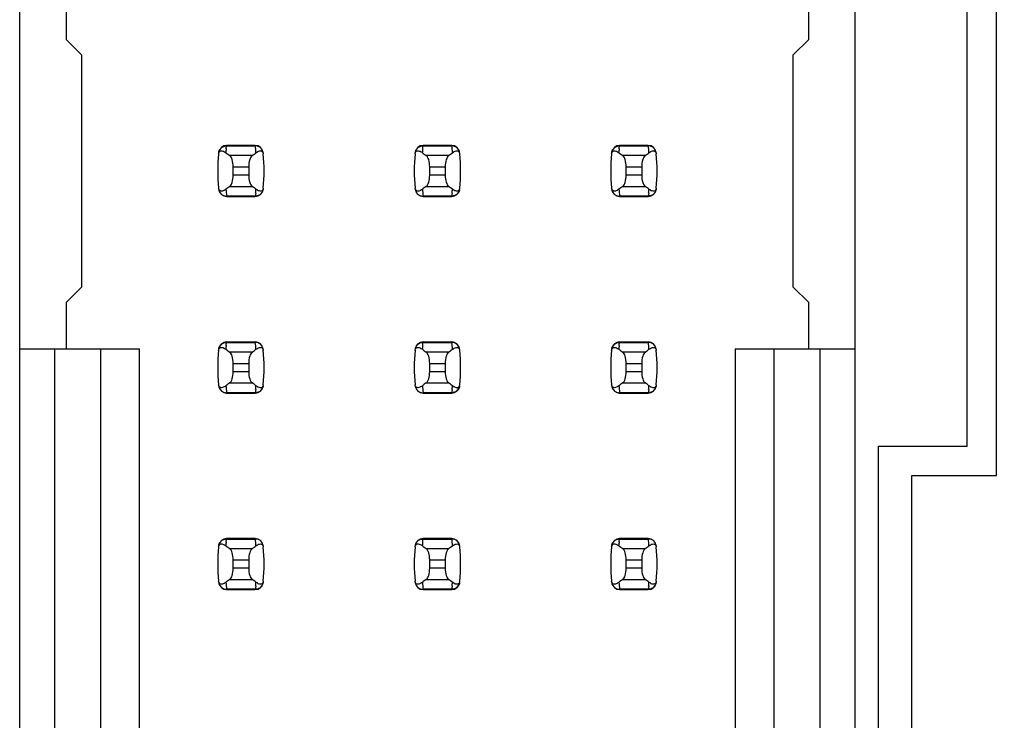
# Model space of a CAD drawing. Header units: inches. Extents: x 0 to 34, y 0 to 22.
# Tile 12 of 43: x 6.041 to 7.043, y 10.561 to 11.274. Entities that reach past the tile are written whole.
import ezdxf

# ---------------------------------------------------------------- set-up
doc = ezdxf.new("R2010")
doc.units = ezdxf.units.IN
doc.header["$LTSCALE"] = 1.87
doc.header["$MEASUREMENT"] = 0
doc.layers.get('0').update_dxf_attribs({"linetype": 'CONTINUOUS'})
doc.layers.add('DIMENSIONS', color=7, linetype='CONTINUOUS')
doc.styles.get("Standard").update_dxf_attribs({"font": 'txt', "width": 0.8})
doc.dimstyles.new('DIMSTYLE_1', dxfattribs={"dimtxt": 0.125, "dimasz": 0.18, "dimexe": 0.125, "dimexo": 0.0625, "dimgap": 0.09, "dimtad": 0, "dimtih": 1, "dimtoh": 1, "dimlfac": 0.5, "dimzin": 4, "dimdsep": 46, "dimtxsty": 'STANDARD', "dimblk": '_FILLED', "dimblk1": '_FILLED', "dimblk2": '_FILLED', "dimcen": 0.09, "dimadec": 0, "dimazin": 0, "dimtp": 0.001, "dimtm": 0.001, "dimtfac": 1, "dimtofl": 0, "dimtmove": 0, "dimatfit": 3, "dimldrblk": '_FILLED', "dimfxl": 1, "dimtolj": 1, "dimtzin": 4, "dimarcsym": 0})

# ---------------------------------------------------------------- blocks, each defined once
blk = doc.blocks.new('*D5')
at = {"layer": 'DIMENSIONS', "color": 2, "linetype": 'CONTINUOUS'}
blk.add_line((7.0206, 16.6398), (8.1086, 16.6398), dxfattribs=at)
at = {"layer": 'DIMENSIONS', "color": 2, "linetype": 'CONTINUOUS', "insert": (8.1711, 16.7023), "char_height": 0.125, "width": 1.225, "attachment_point": 1, "line_spacing_factor": 0.9}
blk.add_mtext('4.82{\\Ftxt.shx;\\W1.000000;\\H0.125000; }[122.4]', dxfattribs=at)
blk = doc.blocks.new('_FILLED')
at = {"color": 0, "linetype": 'BYBLOCK'}
blk.add_solid([(0, 0), (-1, 0.1736), (-1, -0.1736)], dxfattribs=at)

msp = doc.modelspace()

# ---------------------------------------------------------------- linework, layer by layer
at = {"color": 7, "linetype": 'CONTINUOUS'}
for p, q in [((6.0409, 8.3749), (6.0409, 15.2646)), ((6.8913, 8.3749), (6.8913, 15.2646)), ((7.0351, 10.8098), (7.0351, 11.4298)), ((7.0051, 10.8398), (7.0051, 11.3998)), ((6.0881, 11.3009), (6.0881, 11.2536)), ((6.844, 11.2536), (6.844, 11.3009)), ((6.1039, 11.2379), (6.0881, 11.2536)), ((6.844, 11.2536), (6.8283, 11.2379)), ((6.1039, 11.2379), (6.1039, 11.0017)), ((6.8283, 11.0017), (6.8283, 11.2379)), ((6.2512, 11.1438), (6.2513, 11.1446)), ((6.2513, 11.1446), (6.2514, 11.1453)), ((6.2807, 11.1457), (6.2514, 11.1457)), ((6.2514, 11.1457), (6.2514, 11.1453)), ((6.2514, 11.1453), (6.2807, 11.1453)), ((6.2807, 11.1453), (6.2807, 11.1457)), ((6.4512, 11.1438), (6.4513, 11.1446)), ((6.4513, 11.1446), (6.4514, 11.1453)), ((6.4807, 11.1457), (6.4514, 11.1457)), ((6.4514, 11.1457), (6.4514, 11.1453)), ((6.4514, 11.1453), (6.4807, 11.1453)), ((6.4807, 11.1453), (6.4807, 11.1457)), ((6.6512, 11.1438), (6.6513, 11.1446)), ((6.6513, 11.1446), (6.6514, 11.1453)), ((6.6807, 11.1457), (6.6514, 11.1457)), ((6.6514, 11.1457), (6.6514, 11.1453)), ((6.6514, 11.1453), (6.6807, 11.1453)), ((6.6807, 11.1453), (6.6807, 11.1457)), ((6.2511, 11.1422), (6.2512, 11.1438)), ((6.2774, 11.1354), (6.2547, 11.1354)), ((6.2883, 11.1389), (6.2886, 11.1379)), ((6.2886, 11.1379), (6.2887, 11.1372)), ((6.4511, 11.1422), (6.4512, 11.1438)), ((6.4774, 11.1354), (6.4547, 11.1354)), ((6.4883, 11.1389), (6.4886, 11.1379)), ((6.4886, 11.1379), (6.4887, 11.1372)), ((6.6511, 11.1422), (6.6512, 11.1438)), ((6.6774, 11.1354), (6.6547, 11.1354)), ((6.6883, 11.1389), (6.6886, 11.1379)), ((6.6886, 11.1379), (6.6887, 11.1372)), ((6.2582, 11.124), (6.274, 11.124)), ((6.2582, 11.1155), (6.2582, 11.124)), ((6.274, 11.1155), (6.2582, 11.1155)), ((6.274, 11.124), (6.274, 11.1155)), ((6.4582, 11.124), (6.474, 11.124)), ((6.4582, 11.1155), (6.4582, 11.124)), ((6.474, 11.1155), (6.4582, 11.1155)), ((6.474, 11.124), (6.474, 11.1155)), ((6.6582, 11.124), (6.674, 11.124)), ((6.6582, 11.1155), (6.6582, 11.124)), ((6.674, 11.1155), (6.6582, 11.1155)), ((6.674, 11.124), (6.674, 11.1155)), ((6.2547, 11.1041), (6.2774, 11.1041)), ((6.4547, 11.1041), (6.4774, 11.1041)), ((6.6547, 11.1041), (6.6774, 11.1041)), ((6.2435, 11.1016), (6.2434, 11.1023)), ((6.2439, 11.1006), (6.2435, 11.1016)), ((6.2807, 11.0942), (6.2514, 11.0942)), ((6.2514, 11.0942), (6.2514, 11.0938)), ((6.2808, 11.095), (6.2807, 11.0942)), ((6.2807, 11.0938), (6.2807, 11.0942)), ((6.2809, 11.0957), (6.2808, 11.095)), ((6.2811, 11.0973), (6.2809, 11.0957)), ((6.4435, 11.1016), (6.4434, 11.1023)), ((6.4439, 11.1006), (6.4435, 11.1016)), ((6.4807, 11.0942), (6.4514, 11.0942)), ((6.4514, 11.0942), (6.4514, 11.0938)), ((6.4808, 11.095), (6.4807, 11.0942)), ((6.4807, 11.0938), (6.4807, 11.0942)), ((6.4809, 11.0957), (6.4808, 11.095)), ((6.4811, 11.0973), (6.4809, 11.0957)), ((6.6435, 11.1016), (6.6434, 11.1023)), ((6.6439, 11.1006), (6.6435, 11.1016)), ((6.6807, 11.0942), (6.6514, 11.0942)), ((6.6514, 11.0942), (6.6514, 11.0938)), ((6.6808, 11.095), (6.6807, 11.0942)), ((6.6807, 11.0938), (6.6807, 11.0942)), ((6.6809, 11.0957), (6.6808, 11.095)), ((6.6811, 11.0973), (6.6809, 11.0957)), ((6.2514, 11.0938), (6.2807, 11.0938)), ((6.4514, 11.0938), (6.4807, 11.0938)), ((6.6514, 11.0938), (6.6807, 11.0938)), ((6.0881, 10.9859), (6.1039, 11.0017)), ((6.8283, 11.0017), (6.844, 10.9859)), ((6.0881, 10.9859), (6.0881, 10.9387)), ((6.844, 10.9387), (6.844, 10.9859)), ((6.2511, 10.9422), (6.2512, 10.9438)), ((6.2512, 10.9438), (6.2513, 10.9446)), ((6.2513, 10.9446), (6.2514, 10.9453)), ((6.2807, 10.9457), (6.2514, 10.9457)), ((6.2514, 10.9457), (6.2514, 10.9453)), ((6.2514, 10.9453), (6.2807, 10.9453)), ((6.2807, 10.9453), (6.2807, 10.9457)), ((6.4511, 10.9422), (6.4512, 10.9438)), ((6.4512, 10.9438), (6.4513, 10.9446)), ((6.4513, 10.9446), (6.4514, 10.9453)), ((6.4807, 10.9457), (6.4514, 10.9457)), ((6.4514, 10.9457), (6.4514, 10.9453)), ((6.4514, 10.9453), (6.4807, 10.9453)), ((6.4807, 10.9453), (6.4807, 10.9457)), ((6.6511, 10.9422), (6.6512, 10.9438)), ((6.6512, 10.9438), (6.6513, 10.9446)), ((6.6513, 10.9446), (6.6514, 10.9453)), ((6.6807, 10.9457), (6.6514, 10.9457)), ((6.6514, 10.9457), (6.6514, 10.9453)), ((6.6514, 10.9453), (6.6807, 10.9453)), ((6.6807, 10.9453), (6.6807, 10.9457)), ((6.0409, 10.9387), (6.1629, 10.9387)), ((6.0763, 10.9387), (6.0763, 10.1009)), ((6.1236, 10.1009), (6.1236, 10.9387)), ((6.1629, 10.1009), (6.1629, 10.9387)), ((6.2774, 10.9354), (6.2547, 10.9354)), ((6.2883, 10.9389), (6.2886, 10.9379)), ((6.2886, 10.9379), (6.2887, 10.9372)), ((6.4774, 10.9354), (6.4547, 10.9354)), ((6.4883, 10.9389), (6.4886, 10.9379)), ((6.4886, 10.9379), (6.4887, 10.9372)), ((6.6774, 10.9354), (6.6547, 10.9354)), ((6.6883, 10.9389), (6.6886, 10.9379)), ((6.6886, 10.9379), (6.6887, 10.9372)), ((6.7692, 10.9387), (6.8913, 10.9387)), ((6.7692, 10.9387), (6.7692, 10.1009)), ((6.8086, 10.9387), (6.8086, 10.1009)), ((6.8558, 10.1009), (6.8558, 10.9387)), ((6.2582, 10.924), (6.274, 10.924)), ((6.2582, 10.9155), (6.2582, 10.924)), ((6.274, 10.924), (6.274, 10.9155)), ((6.4582, 10.924), (6.474, 10.924)), ((6.4582, 10.9155), (6.4582, 10.924)), ((6.474, 10.924), (6.474, 10.9155)), ((6.6582, 10.924), (6.674, 10.924)), ((6.6582, 10.9155), (6.6582, 10.924)), ((6.674, 10.924), (6.674, 10.9155)), ((6.274, 10.9155), (6.2582, 10.9155)), ((6.474, 10.9155), (6.4582, 10.9155)), ((6.674, 10.9155), (6.6582, 10.9155)), ((6.2547, 10.9041), (6.2774, 10.9041)), ((6.4547, 10.9041), (6.4774, 10.9041)), ((6.6547, 10.9041), (6.6774, 10.9041)), ((6.2435, 10.9016), (6.2434, 10.9023)), ((6.2439, 10.9006), (6.2435, 10.9016)), ((6.2807, 10.8942), (6.2514, 10.8942)), ((6.2514, 10.8942), (6.2514, 10.8938)), ((6.2514, 10.8938), (6.2807, 10.8938)), ((6.2808, 10.895), (6.2807, 10.8942)), ((6.2807, 10.8938), (6.2807, 10.8942)), ((6.2809, 10.8957), (6.2808, 10.895)), ((6.2811, 10.8973), (6.2809, 10.8957)), ((6.4435, 10.9016), (6.4434, 10.9023)), ((6.4439, 10.9006), (6.4435, 10.9016)), ((6.4807, 10.8942), (6.4514, 10.8942)), ((6.4514, 10.8942), (6.4514, 10.8938)), ((6.4514, 10.8938), (6.4807, 10.8938)), ((6.4808, 10.895), (6.4807, 10.8942)), ((6.4807, 10.8938), (6.4807, 10.8942)), ((6.4809, 10.8957), (6.4808, 10.895)), ((6.4811, 10.8973), (6.4809, 10.8957)), ((6.6435, 10.9016), (6.6434, 10.9023)), ((6.6439, 10.9006), (6.6435, 10.9016)), ((6.6807, 10.8942), (6.6514, 10.8942)), ((6.6514, 10.8942), (6.6514, 10.8938)), ((6.6514, 10.8938), (6.6807, 10.8938)), ((6.6808, 10.895), (6.6807, 10.8942)), ((6.6807, 10.8938), (6.6807, 10.8942)), ((6.6809, 10.8957), (6.6808, 10.895)), ((6.6811, 10.8973), (6.6809, 10.8957)), ((6.9151, 10.8398), (7.0051, 10.8398)), ((6.9151, 10.1998), (6.9151, 10.8398)), ((6.9491, 10.8098), (7.0351, 10.8098)), ((6.9491, 10.2298), (6.9491, 10.8098)), ((6.2511, 10.7422), (6.2512, 10.7438)), ((6.2512, 10.7438), (6.2513, 10.7446)), ((6.2513, 10.7446), (6.2514, 10.7453)), ((6.2807, 10.7457), (6.2514, 10.7457)), ((6.2514, 10.7457), (6.2514, 10.7453)), ((6.2514, 10.7453), (6.2807, 10.7453)), ((6.2807, 10.7453), (6.2807, 10.7457)), ((6.4511, 10.7422), (6.4512, 10.7438)), ((6.4512, 10.7438), (6.4513, 10.7446)), ((6.4513, 10.7446), (6.4514, 10.7453)), ((6.4807, 10.7457), (6.4514, 10.7457)), ((6.4514, 10.7457), (6.4514, 10.7453)), ((6.4514, 10.7453), (6.4807, 10.7453)), ((6.4807, 10.7453), (6.4807, 10.7457)), ((6.6511, 10.7422), (6.6512, 10.7438)), ((6.6512, 10.7438), (6.6513, 10.7446)), ((6.6513, 10.7446), (6.6514, 10.7453)), ((6.6807, 10.7457), (6.6514, 10.7457)), ((6.6514, 10.7457), (6.6514, 10.7453)), ((6.6514, 10.7453), (6.6807, 10.7453)), ((6.6807, 10.7453), (6.6807, 10.7457)), ((6.2774, 10.7354), (6.2547, 10.7354)), ((6.2883, 10.7389), (6.2886, 10.7379)), ((6.2886, 10.7379), (6.2887, 10.7372)), ((6.4774, 10.7354), (6.4547, 10.7354)), ((6.4883, 10.7389), (6.4886, 10.7379)), ((6.4886, 10.7379), (6.4887, 10.7372)), ((6.6774, 10.7354), (6.6547, 10.7354)), ((6.6883, 10.7389), (6.6886, 10.7379)), ((6.6886, 10.7379), (6.6887, 10.7372)), ((6.2582, 10.724), (6.274, 10.724)), ((6.2582, 10.7155), (6.2582, 10.724)), ((6.274, 10.724), (6.274, 10.7155)), ((6.4582, 10.724), (6.474, 10.724)), ((6.4582, 10.7155), (6.4582, 10.724)), ((6.474, 10.724), (6.474, 10.7155)), ((6.6582, 10.724), (6.674, 10.724)), ((6.6582, 10.7155), (6.6582, 10.724)), ((6.674, 10.724), (6.674, 10.7155)), ((6.274, 10.7155), (6.2582, 10.7155)), ((6.474, 10.7155), (6.4582, 10.7155)), ((6.674, 10.7155), (6.6582, 10.7155)), ((6.2547, 10.7041), (6.2774, 10.7041)), ((6.4547, 10.7041), (6.4774, 10.7041)), ((6.6547, 10.7041), (6.6774, 10.7041)), ((6.2435, 10.7016), (6.2434, 10.7023)), ((6.2439, 10.7006), (6.2435, 10.7016)), ((6.2807, 10.6942), (6.2514, 10.6942)), ((6.2514, 10.6942), (6.2514, 10.6938)), ((6.2514, 10.6938), (6.2807, 10.6938)), ((6.2808, 10.695), (6.2807, 10.6942)), ((6.2807, 10.6938), (6.2807, 10.6942)), ((6.2809, 10.6957), (6.2808, 10.695)), ((6.2811, 10.6973), (6.2809, 10.6957)), ((6.4435, 10.7016), (6.4434, 10.7023)), ((6.4439, 10.7006), (6.4435, 10.7016)), ((6.4807, 10.6942), (6.4514, 10.6942)), ((6.4514, 10.6942), (6.4514, 10.6938)), ((6.4514, 10.6938), (6.4807, 10.6938)), ((6.4808, 10.695), (6.4807, 10.6942)), ((6.4807, 10.6938), (6.4807, 10.6942)), ((6.4809, 10.6957), (6.4808, 10.695)), ((6.4811, 10.6973), (6.4809, 10.6957)), ((6.6435, 10.7016), (6.6434, 10.7023)), ((6.6439, 10.7006), (6.6435, 10.7016)), ((6.6807, 10.6942), (6.6514, 10.6942)), ((6.6514, 10.6942), (6.6514, 10.6938)), ((6.6514, 10.6938), (6.6807, 10.6938)), ((6.6808, 10.695), (6.6807, 10.6942)), ((6.6807, 10.6938), (6.6807, 10.6942)), ((6.6809, 10.6957), (6.6808, 10.695)), ((6.6811, 10.6973), (6.6809, 10.6957))]:
    msp.add_line(p, q, dxfattribs=at)
for centre, radius, start, end in [((6.2514, 11.1379), 0.00787, 90, 173.0471), ((6.2807, 11.1379), 0.00787, 6.9529, 90), ((6.1322, 11.1274), 0.1496, 4.2056, 6.9009), ((6.4514, 11.1379), 0.00787, 90, 173.0471), ((6.4807, 11.1379), 0.00787, 6.9529, 90), ((6.3322, 11.1274), 0.1496, 4.2056, 6.9009), ((6.6514, 11.1379), 0.00787, 90, 173.0471), ((6.6807, 11.1379), 0.00787, 6.9529, 90), ((6.5322, 11.1274), 0.1496, 4.2056, 6.9009), ((6.3999, 11.1198), 0.1575, 173.6288, 186.3712), ((6.2417, 11.1265), 0.015, 52.6255, 54.6964), ((6.3999, 11.1274), 0.1496, 174.2954, 175.7945), ((6.1322, 11.1198), 0.1575, 353.6288, 6.3712), ((6.5999, 11.1198), 0.1575, 173.6288, 186.3712), ((6.4417, 11.1265), 0.015, 52.6255, 54.6964), ((6.5999, 11.1274), 0.1496, 174.2954, 175.7945), ((6.3322, 11.1198), 0.1575, 353.6288, 6.3712), ((6.7999, 11.1198), 0.1575, 173.6288, 186.3712), ((6.6417, 11.1265), 0.015, 52.6255, 54.6964), ((6.7999, 11.1274), 0.1496, 174.2954, 175.7945), ((6.5322, 11.1198), 0.1575, 353.6288, 6.3712), ((6.2514, 11.1017), 0.00787, 186.9529, 270), ((6.4, 11.1122), 0.1496, 184.2056, 186.9009), ((6.2807, 11.1017), 0.00787, 270, 353.0471), ((6.1322, 11.1122), 0.1496, 354.2954, 355.7945), ((6.2905, 11.1131), 0.015, 232.6259, 234.6885), ((6.4514, 11.1017), 0.00787, 186.9529, 270), ((6.6, 11.1122), 0.1496, 184.2056, 186.9009), ((6.4807, 11.1017), 0.00787, 270, 353.0471), ((6.3322, 11.1122), 0.1496, 354.2954, 355.7945), ((6.4905, 11.1131), 0.015, 232.6259, 234.6885), ((6.6514, 11.1017), 0.00787, 186.9529, 270), ((6.8, 11.1122), 0.1496, 184.2056, 186.9009), ((6.6807, 11.1017), 0.00787, 270, 353.0471), ((6.5322, 11.1122), 0.1496, 354.2954, 355.7945), ((6.6905, 11.1131), 0.015, 232.6259, 234.6885), ((6.2514, 10.9379), 0.00787, 90, 173.0471), ((6.2807, 10.9379), 0.00787, 6.9529, 90), ((6.1322, 10.9274), 0.1496, 4.2056, 6.9009), ((6.4514, 10.9379), 0.00787, 90, 173.0471), ((6.4807, 10.9379), 0.00787, 6.9529, 90), ((6.3322, 10.9274), 0.1496, 4.2056, 6.9009), ((6.6514, 10.9379), 0.00787, 90, 173.0471), ((6.6807, 10.9379), 0.00787, 6.9529, 90), ((6.5322, 10.9274), 0.1496, 4.2056, 6.9009), ((6.3999, 10.9198), 0.1575, 173.6288, 186.3712), ((6.2417, 10.9265), 0.015, 52.6255, 54.6964), ((6.3999, 10.9274), 0.1496, 174.2954, 175.7945), ((6.1322, 10.9198), 0.1575, 353.6288, 6.3712), ((6.5999, 10.9198), 0.1575, 173.6288, 186.3712), ((6.4417, 10.9265), 0.015, 52.6255, 54.6964), ((6.5999, 10.9274), 0.1496, 174.2954, 175.7945), ((6.3322, 10.9198), 0.1575, 353.6288, 6.3712), ((6.7999, 10.9198), 0.1575, 173.6288, 186.3712), ((6.6417, 10.9265), 0.015, 52.6255, 54.6964), ((6.7999, 10.9274), 0.1496, 174.2954, 175.7945), ((6.5322, 10.9198), 0.1575, 353.6288, 6.3712), ((6.2514, 10.9017), 0.00787, 186.9529, 270), ((6.4, 10.9122), 0.1496, 184.2056, 186.9009), ((6.2807, 10.9017), 0.00787, 270, 353.0471), ((6.1322, 10.9122), 0.1496, 354.2954, 355.7945), ((6.2905, 10.9131), 0.015, 232.6259, 234.6885), ((6.4514, 10.9017), 0.00787, 186.9529, 270), ((6.6, 10.9122), 0.1496, 184.2056, 186.9009), ((6.4807, 10.9017), 0.00787, 270, 353.0471), ((6.3322, 10.9122), 0.1496, 354.2954, 355.7945), ((6.4905, 10.9131), 0.015, 232.6259, 234.6885), ((6.6514, 10.9017), 0.00787, 186.9529, 270), ((6.8, 10.9122), 0.1496, 184.2056, 186.9009), ((6.6807, 10.9017), 0.00787, 270, 353.0471), ((6.5322, 10.9122), 0.1496, 354.2954, 355.7945), ((6.6905, 10.9131), 0.015, 232.6259, 234.6885), ((6.2514, 10.7379), 0.00787, 90, 173.0471), ((6.2807, 10.7379), 0.00787, 6.9529, 90), ((6.1322, 10.7274), 0.1496, 4.2056, 6.9009), ((6.4514, 10.7379), 0.00787, 90, 173.0471), ((6.4807, 10.7379), 0.00787, 6.9529, 90), ((6.3322, 10.7274), 0.1496, 4.2056, 6.9009), ((6.6514, 10.7379), 0.00787, 90, 173.0471), ((6.6807, 10.7379), 0.00787, 6.9529, 90), ((6.5322, 10.7274), 0.1496, 4.2056, 6.9009), ((6.3999, 10.7198), 0.1575, 173.6288, 186.3712), ((6.2417, 10.7265), 0.015, 52.6255, 54.6964), ((6.3999, 10.7274), 0.1496, 174.2954, 175.7945), ((6.1322, 10.7198), 0.1575, 353.6288, 6.3712), ((6.5999, 10.7198), 0.1575, 173.6288, 186.3712), ((6.4417, 10.7265), 0.015, 52.6255, 54.6964), ((6.5999, 10.7274), 0.1496, 174.2954, 175.7945), ((6.3322, 10.7198), 0.1575, 353.6288, 6.3712), ((6.7999, 10.7198), 0.1575, 173.6288, 186.3712), ((6.6417, 10.7265), 0.015, 52.6255, 54.6964), ((6.7999, 10.7274), 0.1496, 174.2954, 175.7945), ((6.5322, 10.7198), 0.1575, 353.6288, 6.3712), ((6.2514, 10.7017), 0.00787, 186.9529, 270), ((6.4, 10.7122), 0.1496, 184.2056, 186.9009), ((6.2807, 10.7017), 0.00787, 270, 353.0471), ((6.1322, 10.7122), 0.1496, 354.2954, 355.7945), ((6.2905, 10.7131), 0.015, 232.6259, 234.6885), ((6.4514, 10.7017), 0.00787, 186.9529, 270), ((6.6, 10.7122), 0.1496, 184.2056, 186.9009), ((6.4807, 10.7017), 0.00787, 270, 353.0471), ((6.3322, 10.7122), 0.1496, 354.2954, 355.7945), ((6.4905, 10.7131), 0.015, 232.6259, 234.6885), ((6.6514, 10.7017), 0.00787, 186.9529, 270), ((6.8, 10.7122), 0.1496, 184.2056, 186.9009), ((6.6807, 10.7017), 0.00787, 270, 353.0471), ((6.5322, 10.7122), 0.1496, 354.2954, 355.7945), ((6.6905, 10.7131), 0.015, 232.6259, 234.6885)]:
    msp.add_arc(centre, radius, start, end, dxfattribs=at)
for centre, start_param, end_param in [((6.6222, 11.1733), -2.804032, -2.774684), ((5.9099, 11.1733), -0.366909, -0.33756), ((6.8222, 11.1733), -2.804032, -2.774684), ((6.1099, 11.1733), -0.366909, -0.33756), ((7.0222, 11.1733), -2.804032, -2.774684), ((6.3099, 11.1733), -0.366909, -0.33756), ((6.6222, 11.0663), 2.774684, 2.804032), ((5.9099, 11.0663), 0.33756, 0.366909), ((6.8222, 11.0663), 2.774684, 2.804032), ((6.1099, 11.0663), 0.33756, 0.366909), ((7.0222, 11.0663), 2.774684, 2.804032), ((6.3099, 11.0663), 0.33756, 0.366909), ((6.6222, 10.9733), -2.804032, -2.774684), ((5.9099, 10.9733), -0.366909, -0.33756), ((6.8222, 10.9733), -2.804032, -2.774684), ((6.1099, 10.9733), -0.366909, -0.33756), ((7.0222, 10.9733), -2.804032, -2.774684), ((6.3099, 10.9733), -0.366909, -0.33756), ((6.6222, 10.8663), 2.774684, 2.804032), ((5.9099, 10.8663), 0.33756, 0.366909), ((6.8222, 10.8663), 2.774684, 2.804032), ((6.1099, 10.8663), 0.33756, 0.366909), ((7.0222, 10.8663), 2.774684, 2.804032), ((6.3099, 10.8663), 0.33756, 0.366909), ((6.6222, 10.7733), -2.804032, -2.774684), ((5.9099, 10.7733), -0.366909, -0.33756), ((6.8222, 10.7733), -2.804032, -2.774684), ((6.1099, 10.7733), -0.366909, -0.33756), ((7.0222, 10.7733), -2.804032, -2.774684), ((6.3099, 10.7733), -0.366909, -0.33756), ((6.6222, 10.6663), 2.774684, 2.804032), ((5.9099, 10.6663), 0.33756, 0.366909), ((6.8222, 10.6663), 2.774684, 2.804032), ((6.1099, 10.6663), 0.33756, 0.366909), ((7.0222, 10.6663), 2.774684, 2.804032), ((6.3099, 10.6663), 0.33756, 0.366909)]:
    msp.add_ellipse(centre, major_axis=(0.3937, 0), ratio=0.267949, start_param=start_param, end_param=end_param, dxfattribs=at)
for points, knots in [([(6.2436, 11.1387), (6.2437, 11.1399), (6.2447, 11.1422), (6.2466, 11.1439), (6.2477, 11.1445)], [0, 0, 0, 0, 0.485962, 1, 1, 1, 1]), ([(6.2477, 11.1445), (6.248, 11.1446), (6.2492, 11.1451), (6.2505, 11.1454), (6.2514, 11.1453)], [0, 0, 0, 0, 0.258954, 1, 1, 1, 1]), ([(6.2845, 11.1444), (6.2842, 11.1446), (6.283, 11.1451), (6.2817, 11.1454), (6.2807, 11.1453)], [0, 0, 0, 0, 0.258938, 1, 1, 1, 1]), ([(6.2886, 11.1387), (6.2884, 11.1399), (6.2875, 11.1422), (6.2856, 11.1439), (6.2845, 11.1444)], [0, 0, 0, 0, 0.485899, 1, 1, 1, 1]), ([(6.4436, 11.1387), (6.4437, 11.1399), (6.4447, 11.1422), (6.4466, 11.1439), (6.4477, 11.1445)], [0, 0, 0, 0, 0.485962, 1, 1, 1, 1]), ([(6.4477, 11.1445), (6.448, 11.1446), (6.4492, 11.1451), (6.4505, 11.1454), (6.4514, 11.1453)], [0, 0, 0, 0, 0.258954, 1, 1, 1, 1]), ([(6.4845, 11.1444), (6.4842, 11.1446), (6.483, 11.1451), (6.4817, 11.1454), (6.4807, 11.1453)], [0, 0, 0, 0, 0.258938, 1, 1, 1, 1]), ([(6.4886, 11.1387), (6.4884, 11.1399), (6.4875, 11.1422), (6.4856, 11.1439), (6.4845, 11.1444)], [0, 0, 0, 0, 0.485899, 1, 1, 1, 1]), ([(6.6436, 11.1387), (6.6437, 11.1399), (6.6447, 11.1422), (6.6466, 11.1439), (6.6477, 11.1445)], [0, 0, 0, 0, 0.485962, 1, 1, 1, 1]), ([(6.6477, 11.1445), (6.648, 11.1446), (6.6492, 11.1451), (6.6505, 11.1454), (6.6514, 11.1453)], [0, 0, 0, 0, 0.258954, 1, 1, 1, 1]), ([(6.6845, 11.1444), (6.6842, 11.1446), (6.683, 11.1451), (6.6817, 11.1454), (6.6807, 11.1453)], [0, 0, 0, 0, 0.258938, 1, 1, 1, 1]), ([(6.6886, 11.1387), (6.6884, 11.1399), (6.6875, 11.1422), (6.6856, 11.1439), (6.6845, 11.1444)], [0, 0, 0, 0, 0.485899, 1, 1, 1, 1]), ([(6.2434, 11.1372), (6.2435, 11.1383), (6.2443, 11.1401), (6.2467, 11.1404), (6.2485, 11.1398), (6.2497, 11.1391), (6.2503, 11.1387)], [0, 0, 0, 0, 0.344091, 0.54278, 0.755602, 1, 1, 1, 1]), ([(6.2582, 11.124), (6.2582, 11.1265), (6.2578, 11.1299), (6.2563, 11.1337), (6.2553, 11.135), (6.2547, 11.1354)], [0, 0, 0, 0, 0.604658, 0.834309, 1, 1, 1, 1]), ([(6.2774, 11.1354), (6.2769, 11.135), (6.2759, 11.1337), (6.2744, 11.1299), (6.274, 11.1265), (6.274, 11.124)], [0, 0, 0, 0, 0.165672, 0.395352, 1, 1, 1, 1]), ([(6.2814, 11.1383), (6.282, 11.1388), (6.2831, 11.1395), (6.2849, 11.1403), (6.2869, 11.1404), (6.288, 11.1395), (6.2883, 11.1389)], [0, 0, 0, 0, 0.277188, 0.519496, 0.737282, 1, 1, 1, 1]), ([(6.4434, 11.1372), (6.4435, 11.1383), (6.4443, 11.1401), (6.4467, 11.1404), (6.4485, 11.1398), (6.4497, 11.1391), (6.4503, 11.1387)], [0, 0, 0, 0, 0.344091, 0.54278, 0.755602, 1, 1, 1, 1]), ([(6.4582, 11.124), (6.4582, 11.1265), (6.4578, 11.1299), (6.4563, 11.1337), (6.4553, 11.135), (6.4547, 11.1354)], [0, 0, 0, 0, 0.604658, 0.834309, 1, 1, 1, 1]), ([(6.4774, 11.1354), (6.4769, 11.135), (6.4759, 11.1337), (6.4744, 11.1299), (6.474, 11.1265), (6.474, 11.124)], [0, 0, 0, 0, 0.165672, 0.395352, 1, 1, 1, 1]), ([(6.4814, 11.1383), (6.482, 11.1388), (6.4831, 11.1395), (6.4849, 11.1403), (6.4869, 11.1404), (6.488, 11.1395), (6.4883, 11.1389)], [0, 0, 0, 0, 0.277188, 0.519496, 0.737282, 1, 1, 1, 1]), ([(6.6434, 11.1372), (6.6435, 11.1383), (6.6443, 11.1401), (6.6467, 11.1404), (6.6485, 11.1398), (6.6497, 11.1391), (6.6503, 11.1387)], [0, 0, 0, 0, 0.344091, 0.54278, 0.755602, 1, 1, 1, 1]), ([(6.6582, 11.124), (6.6582, 11.1265), (6.6578, 11.1299), (6.6563, 11.1337), (6.6553, 11.135), (6.6547, 11.1354)], [0, 0, 0, 0, 0.604658, 0.834309, 1, 1, 1, 1]), ([(6.6774, 11.1354), (6.6769, 11.135), (6.6759, 11.1337), (6.6744, 11.1299), (6.674, 11.1265), (6.674, 11.124)], [0, 0, 0, 0, 0.165672, 0.395352, 1, 1, 1, 1]), ([(6.6814, 11.1383), (6.682, 11.1388), (6.6831, 11.1395), (6.6849, 11.1403), (6.6869, 11.1404), (6.688, 11.1395), (6.6883, 11.1389)], [0, 0, 0, 0, 0.277188, 0.519496, 0.737282, 1, 1, 1, 1]), ([(6.2547, 11.1041), (6.2553, 11.1045), (6.2563, 11.1058), (6.2578, 11.1096), (6.2582, 11.113), (6.2582, 11.1155)], [0, 0, 0, 0, 0.165672, 0.395352, 1, 1, 1, 1]), ([(6.274, 11.1155), (6.274, 11.113), (6.2744, 11.1096), (6.2759, 11.1058), (6.2769, 11.1045), (6.2774, 11.1041)], [0, 0, 0, 0, 0.604658, 0.834309, 1, 1, 1, 1]), ([(6.4547, 11.1041), (6.4553, 11.1045), (6.4563, 11.1058), (6.4578, 11.1096), (6.4582, 11.113), (6.4582, 11.1155)], [0, 0, 0, 0, 0.165672, 0.395352, 1, 1, 1, 1]), ([(6.474, 11.1155), (6.474, 11.113), (6.4744, 11.1096), (6.4759, 11.1058), (6.4769, 11.1045), (6.4774, 11.1041)], [0, 0, 0, 0, 0.604658, 0.834309, 1, 1, 1, 1]), ([(6.6547, 11.1041), (6.6553, 11.1045), (6.6563, 11.1058), (6.6578, 11.1096), (6.6582, 11.113), (6.6582, 11.1155)], [0, 0, 0, 0, 0.165672, 0.395352, 1, 1, 1, 1]), ([(6.674, 11.1155), (6.674, 11.113), (6.6744, 11.1096), (6.6759, 11.1058), (6.6769, 11.1045), (6.6774, 11.1041)], [0, 0, 0, 0, 0.604658, 0.834309, 1, 1, 1, 1]), ([(6.2436, 11.1008), (6.2437, 11.0997), (6.2447, 11.0973), (6.2466, 11.0956), (6.2477, 11.0951)], [0, 0, 0, 0, 0.485962, 1, 1, 1, 1]), ([(6.2507, 11.1012), (6.2502, 11.1008), (6.249, 11.1), (6.2473, 11.0993), (6.2453, 11.0991), (6.2442, 11.1), (6.2439, 11.1006)], [0, 0, 0, 0, 0.277188, 0.519495, 0.73728, 1, 1, 1, 1]), ([(6.2477, 11.0951), (6.248, 11.0949), (6.2492, 11.0944), (6.2505, 11.0942), (6.2514, 11.0942)], [0, 0, 0, 0, 0.258954, 1, 1, 1, 1]), ([(6.2845, 11.0951), (6.2842, 11.0949), (6.283, 11.0944), (6.2817, 11.0942), (6.2807, 11.0942)], [0, 0, 0, 0, 0.258938, 1, 1, 1, 1]), ([(6.2887, 11.1023), (6.2886, 11.1013), (6.2879, 11.0994), (6.2855, 11.0991), (6.2836, 11.0997), (6.2825, 11.1004), (6.2819, 11.1009)], [0, 0, 0, 0, 0.34411, 0.542772, 0.755567, 1, 1, 1, 1]), ([(6.2886, 11.1008), (6.2884, 11.0997), (6.2875, 11.0973), (6.2856, 11.0956), (6.2845, 11.0951)], [0, 0, 0, 0, 0.485899, 1, 1, 1, 1]), ([(6.4436, 11.1008), (6.4437, 11.0997), (6.4447, 11.0973), (6.4466, 11.0956), (6.4477, 11.0951)], [0, 0, 0, 0, 0.485962, 1, 1, 1, 1]), ([(6.4507, 11.1012), (6.4502, 11.1008), (6.449, 11.1), (6.4473, 11.0993), (6.4453, 11.0991), (6.4442, 11.1), (6.4439, 11.1006)], [0, 0, 0, 0, 0.277188, 0.519495, 0.73728, 1, 1, 1, 1]), ([(6.4477, 11.0951), (6.448, 11.0949), (6.4492, 11.0944), (6.4505, 11.0942), (6.4514, 11.0942)], [0, 0, 0, 0, 0.258954, 1, 1, 1, 1]), ([(6.4845, 11.0951), (6.4842, 11.0949), (6.483, 11.0944), (6.4817, 11.0942), (6.4807, 11.0942)], [0, 0, 0, 0, 0.258938, 1, 1, 1, 1]), ([(6.4887, 11.1023), (6.4886, 11.1013), (6.4879, 11.0994), (6.4855, 11.0991), (6.4836, 11.0997), (6.4825, 11.1004), (6.4819, 11.1009)], [0, 0, 0, 0, 0.34411, 0.542772, 0.755567, 1, 1, 1, 1]), ([(6.4886, 11.1008), (6.4884, 11.0997), (6.4875, 11.0973), (6.4856, 11.0956), (6.4845, 11.0951)], [0, 0, 0, 0, 0.485899, 1, 1, 1, 1]), ([(6.6436, 11.1008), (6.6437, 11.0997), (6.6447, 11.0973), (6.6466, 11.0956), (6.6477, 11.0951)], [0, 0, 0, 0, 0.485962, 1, 1, 1, 1]), ([(6.6507, 11.1012), (6.6502, 11.1008), (6.649, 11.1), (6.6473, 11.0993), (6.6453, 11.0991), (6.6442, 11.1), (6.6439, 11.1006)], [0, 0, 0, 0, 0.277188, 0.519495, 0.73728, 1, 1, 1, 1]), ([(6.6477, 11.0951), (6.648, 11.0949), (6.6492, 11.0944), (6.6505, 11.0942), (6.6514, 11.0942)], [0, 0, 0, 0, 0.258954, 1, 1, 1, 1]), ([(6.6845, 11.0951), (6.6842, 11.0949), (6.683, 11.0944), (6.6817, 11.0942), (6.6807, 11.0942)], [0, 0, 0, 0, 0.258938, 1, 1, 1, 1]), ([(6.6887, 11.1023), (6.6886, 11.1013), (6.6879, 11.0994), (6.6855, 11.0991), (6.6836, 11.0997), (6.6825, 11.1004), (6.6819, 11.1009)], [0, 0, 0, 0, 0.34411, 0.542772, 0.755567, 1, 1, 1, 1]), ([(6.6886, 11.1008), (6.6884, 11.0997), (6.6875, 11.0973), (6.6856, 11.0956), (6.6845, 11.0951)], [0, 0, 0, 0, 0.485899, 1, 1, 1, 1]), ([(6.2436, 10.9387), (6.2437, 10.9399), (6.2447, 10.9422), (6.2466, 10.9439), (6.2477, 10.9445)], [0, 0, 0, 0, 0.485962, 1, 1, 1, 1]), ([(6.2477, 10.9445), (6.248, 10.9446), (6.2492, 10.9451), (6.2505, 10.9454), (6.2514, 10.9453)], [0, 0, 0, 0, 0.258954, 1, 1, 1, 1]), ([(6.2845, 10.9444), (6.2842, 10.9446), (6.283, 10.9451), (6.2817, 10.9454), (6.2807, 10.9453)], [0, 0, 0, 0, 0.258938, 1, 1, 1, 1]), ([(6.2886, 10.9387), (6.2884, 10.9399), (6.2875, 10.9422), (6.2856, 10.9439), (6.2845, 10.9444)], [0, 0, 0, 0, 0.485899, 1, 1, 1, 1]), ([(6.4436, 10.9387), (6.4437, 10.9399), (6.4447, 10.9422), (6.4466, 10.9439), (6.4477, 10.9445)], [0, 0, 0, 0, 0.485962, 1, 1, 1, 1]), ([(6.4477, 10.9445), (6.448, 10.9446), (6.4492, 10.9451), (6.4505, 10.9454), (6.4514, 10.9453)], [0, 0, 0, 0, 0.258954, 1, 1, 1, 1]), ([(6.4845, 10.9444), (6.4842, 10.9446), (6.483, 10.9451), (6.4817, 10.9454), (6.4807, 10.9453)], [0, 0, 0, 0, 0.258938, 1, 1, 1, 1]), ([(6.4886, 10.9387), (6.4884, 10.9399), (6.4875, 10.9422), (6.4856, 10.9439), (6.4845, 10.9444)], [0, 0, 0, 0, 0.485899, 1, 1, 1, 1]), ([(6.6436, 10.9387), (6.6437, 10.9399), (6.6447, 10.9422), (6.6466, 10.9439), (6.6477, 10.9445)], [0, 0, 0, 0, 0.485962, 1, 1, 1, 1]), ([(6.6477, 10.9445), (6.648, 10.9446), (6.6492, 10.9451), (6.6505, 10.9454), (6.6514, 10.9453)], [0, 0, 0, 0, 0.258954, 1, 1, 1, 1]), ([(6.6845, 10.9444), (6.6842, 10.9446), (6.683, 10.9451), (6.6817, 10.9454), (6.6807, 10.9453)], [0, 0, 0, 0, 0.258938, 1, 1, 1, 1]), ([(6.6886, 10.9387), (6.6884, 10.9399), (6.6875, 10.9422), (6.6856, 10.9439), (6.6845, 10.9444)], [0, 0, 0, 0, 0.485899, 1, 1, 1, 1]), ([(6.2434, 10.9372), (6.2435, 10.9383), (6.2443, 10.9401), (6.2467, 10.9404), (6.2485, 10.9398), (6.2497, 10.9391), (6.2503, 10.9387)], [0, 0, 0, 0, 0.344091, 0.54278, 0.755602, 1, 1, 1, 1]), ([(6.2582, 10.924), (6.2582, 10.9265), (6.2578, 10.9299), (6.2563, 10.9337), (6.2553, 10.935), (6.2547, 10.9354)], [0, 0, 0, 0, 0.604658, 0.834309, 1, 1, 1, 1]), ([(6.2774, 10.9354), (6.2769, 10.935), (6.2759, 10.9337), (6.2744, 10.9299), (6.274, 10.9265), (6.274, 10.924)], [0, 0, 0, 0, 0.165672, 0.395352, 1, 1, 1, 1]), ([(6.2814, 10.9383), (6.282, 10.9388), (6.2831, 10.9395), (6.2849, 10.9403), (6.2869, 10.9404), (6.288, 10.9395), (6.2883, 10.9389)], [0, 0, 0, 0, 0.277188, 0.519496, 0.737282, 1, 1, 1, 1]), ([(6.4434, 10.9372), (6.4435, 10.9383), (6.4443, 10.9401), (6.4467, 10.9404), (6.4485, 10.9398), (6.4497, 10.9391), (6.4503, 10.9387)], [0, 0, 0, 0, 0.344091, 0.54278, 0.755602, 1, 1, 1, 1]), ([(6.4582, 10.924), (6.4582, 10.9265), (6.4578, 10.9299), (6.4563, 10.9337), (6.4553, 10.935), (6.4547, 10.9354)], [0, 0, 0, 0, 0.604658, 0.834309, 1, 1, 1, 1]), ([(6.4774, 10.9354), (6.4769, 10.935), (6.4759, 10.9337), (6.4744, 10.9299), (6.474, 10.9265), (6.474, 10.924)], [0, 0, 0, 0, 0.165672, 0.395352, 1, 1, 1, 1]), ([(6.4814, 10.9383), (6.482, 10.9388), (6.4831, 10.9395), (6.4849, 10.9403), (6.4869, 10.9404), (6.488, 10.9395), (6.4883, 10.9389)], [0, 0, 0, 0, 0.277188, 0.519496, 0.737282, 1, 1, 1, 1]), ([(6.6434, 10.9372), (6.6435, 10.9383), (6.6443, 10.9401), (6.6467, 10.9404), (6.6485, 10.9398), (6.6497, 10.9391), (6.6503, 10.9387)], [0, 0, 0, 0, 0.344091, 0.54278, 0.755602, 1, 1, 1, 1]), ([(6.6582, 10.924), (6.6582, 10.9265), (6.6578, 10.9299), (6.6563, 10.9337), (6.6553, 10.935), (6.6547, 10.9354)], [0, 0, 0, 0, 0.604658, 0.834309, 1, 1, 1, 1]), ([(6.6774, 10.9354), (6.6769, 10.935), (6.6759, 10.9337), (6.6744, 10.9299), (6.674, 10.9265), (6.674, 10.924)], [0, 0, 0, 0, 0.165672, 0.395352, 1, 1, 1, 1]), ([(6.6814, 10.9383), (6.682, 10.9388), (6.6831, 10.9395), (6.6849, 10.9403), (6.6869, 10.9404), (6.688, 10.9395), (6.6883, 10.9389)], [0, 0, 0, 0, 0.277188, 0.519496, 0.737282, 1, 1, 1, 1]), ([(6.2547, 10.9041), (6.2553, 10.9045), (6.2563, 10.9058), (6.2578, 10.9096), (6.2582, 10.913), (6.2582, 10.9155)], [0, 0, 0, 0, 0.165672, 0.395352, 1, 1, 1, 1]), ([(6.274, 10.9155), (6.274, 10.913), (6.2744, 10.9096), (6.2759, 10.9058), (6.2769, 10.9045), (6.2774, 10.9041)], [0, 0, 0, 0, 0.604658, 0.834309, 1, 1, 1, 1]), ([(6.4547, 10.9041), (6.4553, 10.9045), (6.4563, 10.9058), (6.4578, 10.9096), (6.4582, 10.913), (6.4582, 10.9155)], [0, 0, 0, 0, 0.165672, 0.395352, 1, 1, 1, 1]), ([(6.474, 10.9155), (6.474, 10.913), (6.4744, 10.9096), (6.4759, 10.9058), (6.4769, 10.9045), (6.4774, 10.9041)], [0, 0, 0, 0, 0.604658, 0.834309, 1, 1, 1, 1]), ([(6.6547, 10.9041), (6.6553, 10.9045), (6.6563, 10.9058), (6.6578, 10.9096), (6.6582, 10.913), (6.6582, 10.9155)], [0, 0, 0, 0, 0.165672, 0.395352, 1, 1, 1, 1]), ([(6.674, 10.9155), (6.674, 10.913), (6.6744, 10.9096), (6.6759, 10.9058), (6.6769, 10.9045), (6.6774, 10.9041)], [0, 0, 0, 0, 0.604658, 0.834309, 1, 1, 1, 1]), ([(6.2436, 10.9008), (6.2437, 10.8997), (6.2447, 10.8973), (6.2466, 10.8956), (6.2477, 10.8951)], [0, 0, 0, 0, 0.485962, 1, 1, 1, 1]), ([(6.2507, 10.9012), (6.2502, 10.9008), (6.249, 10.9), (6.2473, 10.8993), (6.2453, 10.8991), (6.2442, 10.9), (6.2439, 10.9006)], [0, 0, 0, 0, 0.277188, 0.519495, 0.73728, 1, 1, 1, 1]), ([(6.2477, 10.8951), (6.248, 10.8949), (6.2492, 10.8944), (6.2505, 10.8942), (6.2514, 10.8942)], [0, 0, 0, 0, 0.258954, 1, 1, 1, 1]), ([(6.2845, 10.8951), (6.2842, 10.8949), (6.283, 10.8944), (6.2817, 10.8942), (6.2807, 10.8942)], [0, 0, 0, 0, 0.258938, 1, 1, 1, 1]), ([(6.2887, 10.9023), (6.2886, 10.9013), (6.2879, 10.8994), (6.2855, 10.8991), (6.2836, 10.8997), (6.2825, 10.9004), (6.2819, 10.9009)], [0, 0, 0, 0, 0.34411, 0.542772, 0.755567, 1, 1, 1, 1]), ([(6.2886, 10.9008), (6.2884, 10.8997), (6.2875, 10.8973), (6.2856, 10.8956), (6.2845, 10.8951)], [0, 0, 0, 0, 0.485899, 1, 1, 1, 1]), ([(6.4436, 10.9008), (6.4437, 10.8997), (6.4447, 10.8973), (6.4466, 10.8956), (6.4477, 10.8951)], [0, 0, 0, 0, 0.485962, 1, 1, 1, 1]), ([(6.4507, 10.9012), (6.4502, 10.9008), (6.449, 10.9), (6.4473, 10.8993), (6.4453, 10.8991), (6.4442, 10.9), (6.4439, 10.9006)], [0, 0, 0, 0, 0.277188, 0.519495, 0.73728, 1, 1, 1, 1]), ([(6.4477, 10.8951), (6.448, 10.8949), (6.4492, 10.8944), (6.4505, 10.8942), (6.4514, 10.8942)], [0, 0, 0, 0, 0.258954, 1, 1, 1, 1]), ([(6.4845, 10.8951), (6.4842, 10.8949), (6.483, 10.8944), (6.4817, 10.8942), (6.4807, 10.8942)], [0, 0, 0, 0, 0.258938, 1, 1, 1, 1]), ([(6.4887, 10.9023), (6.4886, 10.9013), (6.4879, 10.8994), (6.4855, 10.8991), (6.4836, 10.8997), (6.4825, 10.9004), (6.4819, 10.9009)], [0, 0, 0, 0, 0.34411, 0.542772, 0.755567, 1, 1, 1, 1]), ([(6.4886, 10.9008), (6.4884, 10.8997), (6.4875, 10.8973), (6.4856, 10.8956), (6.4845, 10.8951)], [0, 0, 0, 0, 0.485899, 1, 1, 1, 1]), ([(6.6436, 10.9008), (6.6437, 10.8997), (6.6447, 10.8973), (6.6466, 10.8956), (6.6477, 10.8951)], [0, 0, 0, 0, 0.485962, 1, 1, 1, 1]), ([(6.6507, 10.9012), (6.6502, 10.9008), (6.649, 10.9), (6.6473, 10.8993), (6.6453, 10.8991), (6.6442, 10.9), (6.6439, 10.9006)], [0, 0, 0, 0, 0.277188, 0.519495, 0.73728, 1, 1, 1, 1]), ([(6.6477, 10.8951), (6.648, 10.8949), (6.6492, 10.8944), (6.6505, 10.8942), (6.6514, 10.8942)], [0, 0, 0, 0, 0.258954, 1, 1, 1, 1]), ([(6.6845, 10.8951), (6.6842, 10.8949), (6.683, 10.8944), (6.6817, 10.8942), (6.6807, 10.8942)], [0, 0, 0, 0, 0.258938, 1, 1, 1, 1]), ([(6.6887, 10.9023), (6.6886, 10.9013), (6.6879, 10.8994), (6.6855, 10.8991), (6.6836, 10.8997), (6.6825, 10.9004), (6.6819, 10.9009)], [0, 0, 0, 0, 0.34411, 0.542772, 0.755567, 1, 1, 1, 1]), ([(6.6886, 10.9008), (6.6884, 10.8997), (6.6875, 10.8973), (6.6856, 10.8956), (6.6845, 10.8951)], [0, 0, 0, 0, 0.485899, 1, 1, 1, 1]), ([(6.2436, 10.7387), (6.2437, 10.7399), (6.2447, 10.7422), (6.2466, 10.7439), (6.2477, 10.7445)], [0, 0, 0, 0, 0.485962, 1, 1, 1, 1]), ([(6.2477, 10.7445), (6.248, 10.7446), (6.2492, 10.7451), (6.2505, 10.7454), (6.2514, 10.7453)], [0, 0, 0, 0, 0.258954, 1, 1, 1, 1]), ([(6.2845, 10.7444), (6.2842, 10.7446), (6.283, 10.7451), (6.2817, 10.7454), (6.2807, 10.7453)], [0, 0, 0, 0, 0.258938, 1, 1, 1, 1]), ([(6.2886, 10.7387), (6.2884, 10.7399), (6.2875, 10.7422), (6.2856, 10.7439), (6.2845, 10.7444)], [0, 0, 0, 0, 0.485899, 1, 1, 1, 1]), ([(6.4436, 10.7387), (6.4437, 10.7399), (6.4447, 10.7422), (6.4466, 10.7439), (6.4477, 10.7445)], [0, 0, 0, 0, 0.485962, 1, 1, 1, 1]), ([(6.4477, 10.7445), (6.448, 10.7446), (6.4492, 10.7451), (6.4505, 10.7454), (6.4514, 10.7453)], [0, 0, 0, 0, 0.258954, 1, 1, 1, 1]), ([(6.4845, 10.7444), (6.4842, 10.7446), (6.483, 10.7451), (6.4817, 10.7454), (6.4807, 10.7453)], [0, 0, 0, 0, 0.258938, 1, 1, 1, 1]), ([(6.4886, 10.7387), (6.4884, 10.7399), (6.4875, 10.7422), (6.4856, 10.7439), (6.4845, 10.7444)], [0, 0, 0, 0, 0.485899, 1, 1, 1, 1]), ([(6.6436, 10.7387), (6.6437, 10.7399), (6.6447, 10.7422), (6.6466, 10.7439), (6.6477, 10.7445)], [0, 0, 0, 0, 0.485962, 1, 1, 1, 1]), ([(6.6477, 10.7445), (6.648, 10.7446), (6.6492, 10.7451), (6.6505, 10.7454), (6.6514, 10.7453)], [0, 0, 0, 0, 0.258954, 1, 1, 1, 1]), ([(6.6845, 10.7444), (6.6842, 10.7446), (6.683, 10.7451), (6.6817, 10.7454), (6.6807, 10.7453)], [0, 0, 0, 0, 0.258938, 1, 1, 1, 1]), ([(6.6886, 10.7387), (6.6884, 10.7399), (6.6875, 10.7422), (6.6856, 10.7439), (6.6845, 10.7444)], [0, 0, 0, 0, 0.485899, 1, 1, 1, 1]), ([(6.2434, 10.7372), (6.2435, 10.7383), (6.2443, 10.7401), (6.2467, 10.7404), (6.2485, 10.7398), (6.2497, 10.7391), (6.2503, 10.7387)], [0, 0, 0, 0, 0.344091, 0.54278, 0.755602, 1, 1, 1, 1]), ([(6.2582, 10.724), (6.2582, 10.7265), (6.2578, 10.7299), (6.2563, 10.7337), (6.2553, 10.735), (6.2547, 10.7354)], [0, 0, 0, 0, 0.604658, 0.834309, 1, 1, 1, 1]), ([(6.2774, 10.7354), (6.2769, 10.735), (6.2759, 10.7337), (6.2744, 10.7299), (6.274, 10.7265), (6.274, 10.724)], [0, 0, 0, 0, 0.165672, 0.395352, 1, 1, 1, 1]), ([(6.2814, 10.7383), (6.282, 10.7388), (6.2831, 10.7395), (6.2849, 10.7403), (6.2869, 10.7404), (6.288, 10.7395), (6.2883, 10.7389)], [0, 0, 0, 0, 0.277188, 0.519496, 0.737282, 1, 1, 1, 1]), ([(6.4434, 10.7372), (6.4435, 10.7383), (6.4443, 10.7401), (6.4467, 10.7404), (6.4485, 10.7398), (6.4497, 10.7391), (6.4503, 10.7387)], [0, 0, 0, 0, 0.344091, 0.54278, 0.755602, 1, 1, 1, 1]), ([(6.4582, 10.724), (6.4582, 10.7265), (6.4578, 10.7299), (6.4563, 10.7337), (6.4553, 10.735), (6.4547, 10.7354)], [0, 0, 0, 0, 0.604658, 0.834309, 1, 1, 1, 1]), ([(6.4774, 10.7354), (6.4769, 10.735), (6.4759, 10.7337), (6.4744, 10.7299), (6.474, 10.7265), (6.474, 10.724)], [0, 0, 0, 0, 0.165672, 0.395352, 1, 1, 1, 1]), ([(6.4814, 10.7383), (6.482, 10.7388), (6.4831, 10.7395), (6.4849, 10.7403), (6.4869, 10.7404), (6.488, 10.7395), (6.4883, 10.7389)], [0, 0, 0, 0, 0.277188, 0.519496, 0.737282, 1, 1, 1, 1]), ([(6.6434, 10.7372), (6.6435, 10.7383), (6.6443, 10.7401), (6.6467, 10.7404), (6.6485, 10.7398), (6.6497, 10.7391), (6.6503, 10.7387)], [0, 0, 0, 0, 0.344091, 0.54278, 0.755602, 1, 1, 1, 1]), ([(6.6582, 10.724), (6.6582, 10.7265), (6.6578, 10.7299), (6.6563, 10.7337), (6.6553, 10.735), (6.6547, 10.7354)], [0, 0, 0, 0, 0.604658, 0.834309, 1, 1, 1, 1]), ([(6.6774, 10.7354), (6.6769, 10.735), (6.6759, 10.7337), (6.6744, 10.7299), (6.674, 10.7265), (6.674, 10.724)], [0, 0, 0, 0, 0.165672, 0.395352, 1, 1, 1, 1]), ([(6.6814, 10.7383), (6.682, 10.7388), (6.6831, 10.7395), (6.6849, 10.7403), (6.6869, 10.7404), (6.688, 10.7395), (6.6883, 10.7389)], [0, 0, 0, 0, 0.277188, 0.519496, 0.737282, 1, 1, 1, 1]), ([(6.2547, 10.7041), (6.2553, 10.7045), (6.2563, 10.7058), (6.2578, 10.7096), (6.2582, 10.713), (6.2582, 10.7155)], [0, 0, 0, 0, 0.165672, 0.395352, 1, 1, 1, 1]), ([(6.274, 10.7155), (6.274, 10.713), (6.2744, 10.7096), (6.2759, 10.7058), (6.2769, 10.7045), (6.2774, 10.7041)], [0, 0, 0, 0, 0.604658, 0.834309, 1, 1, 1, 1]), ([(6.4547, 10.7041), (6.4553, 10.7045), (6.4563, 10.7058), (6.4578, 10.7096), (6.4582, 10.713), (6.4582, 10.7155)], [0, 0, 0, 0, 0.165672, 0.395352, 1, 1, 1, 1]), ([(6.474, 10.7155), (6.474, 10.713), (6.4744, 10.7096), (6.4759, 10.7058), (6.4769, 10.7045), (6.4774, 10.7041)], [0, 0, 0, 0, 0.604658, 0.834309, 1, 1, 1, 1]), ([(6.6547, 10.7041), (6.6553, 10.7045), (6.6563, 10.7058), (6.6578, 10.7096), (6.6582, 10.713), (6.6582, 10.7155)], [0, 0, 0, 0, 0.165672, 0.395352, 1, 1, 1, 1]), ([(6.674, 10.7155), (6.674, 10.713), (6.6744, 10.7096), (6.6759, 10.7058), (6.6769, 10.7045), (6.6774, 10.7041)], [0, 0, 0, 0, 0.604658, 0.834309, 1, 1, 1, 1]), ([(6.2436, 10.7008), (6.2437, 10.6997), (6.2447, 10.6973), (6.2466, 10.6956), (6.2477, 10.6951)], [0, 0, 0, 0, 0.485962, 1, 1, 1, 1]), ([(6.2507, 10.7012), (6.2502, 10.7008), (6.249, 10.7), (6.2473, 10.6993), (6.2453, 10.6991), (6.2442, 10.7), (6.2439, 10.7006)], [0, 0, 0, 0, 0.277188, 0.519495, 0.73728, 1, 1, 1, 1]), ([(6.2477, 10.6951), (6.248, 10.6949), (6.2492, 10.6944), (6.2505, 10.6942), (6.2514, 10.6942)], [0, 0, 0, 0, 0.258954, 1, 1, 1, 1]), ([(6.2845, 10.6951), (6.2842, 10.6949), (6.283, 10.6944), (6.2817, 10.6942), (6.2807, 10.6942)], [0, 0, 0, 0, 0.258938, 1, 1, 1, 1]), ([(6.2887, 10.7023), (6.2886, 10.7013), (6.2879, 10.6994), (6.2855, 10.6991), (6.2836, 10.6997), (6.2825, 10.7004), (6.2819, 10.7009)], [0, 0, 0, 0, 0.34411, 0.542772, 0.755567, 1, 1, 1, 1]), ([(6.2886, 10.7008), (6.2884, 10.6997), (6.2875, 10.6973), (6.2856, 10.6956), (6.2845, 10.6951)], [0, 0, 0, 0, 0.485899, 1, 1, 1, 1]), ([(6.4436, 10.7008), (6.4437, 10.6997), (6.4447, 10.6973), (6.4466, 10.6956), (6.4477, 10.6951)], [0, 0, 0, 0, 0.485962, 1, 1, 1, 1]), ([(6.4507, 10.7012), (6.4502, 10.7008), (6.449, 10.7), (6.4473, 10.6993), (6.4453, 10.6991), (6.4442, 10.7), (6.4439, 10.7006)], [0, 0, 0, 0, 0.277188, 0.519495, 0.73728, 1, 1, 1, 1]), ([(6.4477, 10.6951), (6.448, 10.6949), (6.4492, 10.6944), (6.4505, 10.6942), (6.4514, 10.6942)], [0, 0, 0, 0, 0.258954, 1, 1, 1, 1]), ([(6.4845, 10.6951), (6.4842, 10.6949), (6.483, 10.6944), (6.4817, 10.6942), (6.4807, 10.6942)], [0, 0, 0, 0, 0.258938, 1, 1, 1, 1]), ([(6.4887, 10.7023), (6.4886, 10.7013), (6.4879, 10.6994), (6.4855, 10.6991), (6.4836, 10.6997), (6.4825, 10.7004), (6.4819, 10.7009)], [0, 0, 0, 0, 0.34411, 0.542772, 0.755567, 1, 1, 1, 1]), ([(6.4886, 10.7008), (6.4884, 10.6997), (6.4875, 10.6973), (6.4856, 10.6956), (6.4845, 10.6951)], [0, 0, 0, 0, 0.485899, 1, 1, 1, 1]), ([(6.6436, 10.7008), (6.6437, 10.6997), (6.6447, 10.6973), (6.6466, 10.6956), (6.6477, 10.6951)], [0, 0, 0, 0, 0.485962, 1, 1, 1, 1]), ([(6.6507, 10.7012), (6.6502, 10.7008), (6.649, 10.7), (6.6473, 10.6993), (6.6453, 10.6991), (6.6442, 10.7), (6.6439, 10.7006)], [0, 0, 0, 0, 0.277188, 0.519495, 0.73728, 1, 1, 1, 1]), ([(6.6477, 10.6951), (6.648, 10.6949), (6.6492, 10.6944), (6.6505, 10.6942), (6.6514, 10.6942)], [0, 0, 0, 0, 0.258954, 1, 1, 1, 1]), ([(6.6845, 10.6951), (6.6842, 10.6949), (6.683, 10.6944), (6.6817, 10.6942), (6.6807, 10.6942)], [0, 0, 0, 0, 0.258938, 1, 1, 1, 1]), ([(6.6887, 10.7023), (6.6886, 10.7013), (6.6879, 10.6994), (6.6855, 10.6991), (6.6836, 10.6997), (6.6825, 10.7004), (6.6819, 10.7009)], [0, 0, 0, 0, 0.34411, 0.542772, 0.755567, 1, 1, 1, 1]), ([(6.6886, 10.7008), (6.6884, 10.6997), (6.6875, 10.6973), (6.6856, 10.6956), (6.6845, 10.6951)], [0, 0, 0, 0, 0.485899, 1, 1, 1, 1])]:
    msp.add_open_spline(points, degree=3, knots=knots, dxfattribs=at)

# ---------------------------------------------------------------- dimensions: what is measured, and where the dimension line sits
at = {"layer": 'DIMENSIONS', "color": 2, "linetype": 'CONTINUOUS'}
dim = msp.add_ordinate_dim(feature_location=(7.0206, 16.6398), offset=(1.088, 0), dtype=0, origin=(6.9581, 6.9998), dimstyle='DIMSTYLE_1', override={"dimtad": 1, "dimtih": 0, "dimtoh": 0}, dxfattribs=at)
dim.commit()
dim.dimension.update_dxf_attribs({"geometry": '*D5', "text_midpoint": (8.7836, 16.6398)})

doc.saveas('drawing.dxf')
